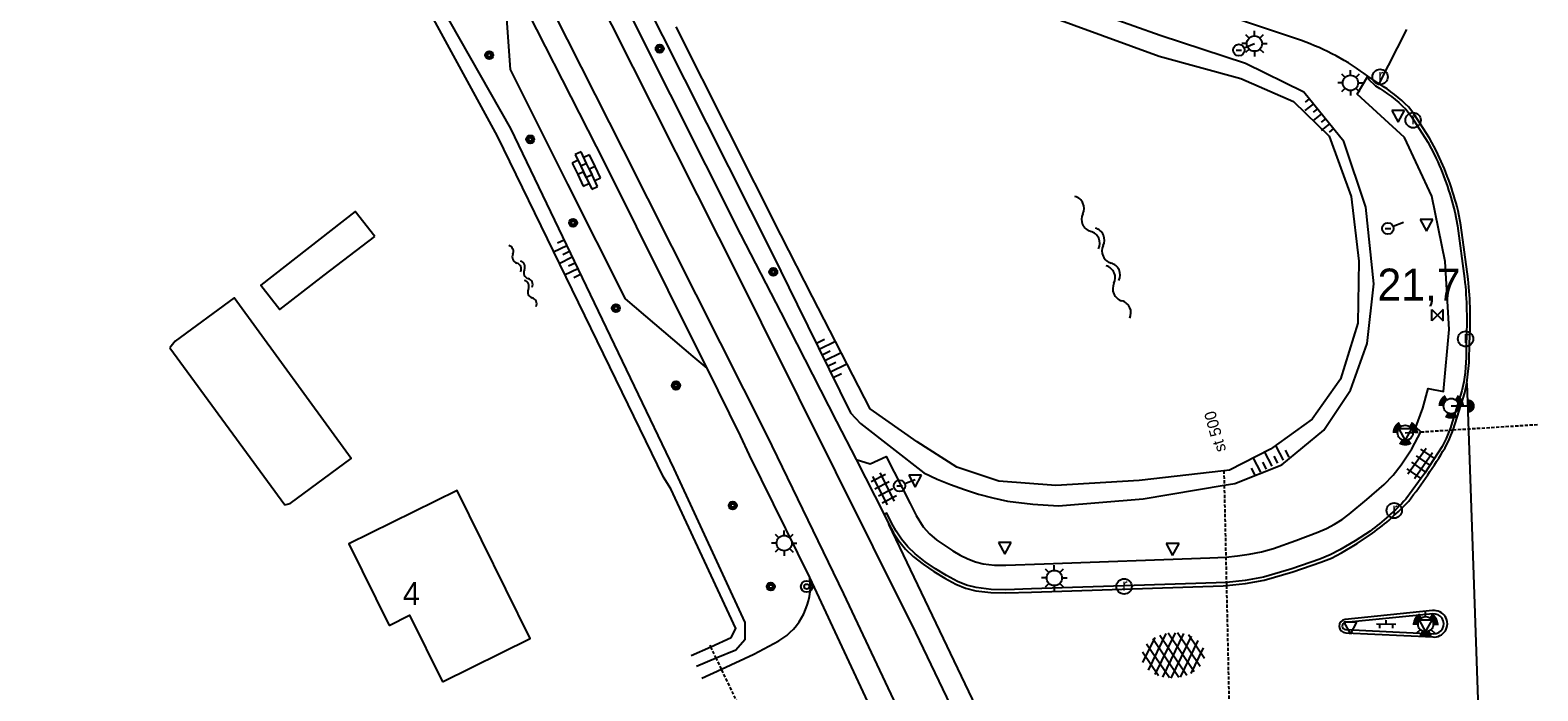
# Model space of a CAD drawing. Header units: metres. Extents: x 121538 to 126242, y 445257 to 454505.
# Tile 78 of 83: x 121606 to 121724, y 454186 to 454237. Entities that reach past the tile are written whole.
import ezdxf
from ezdxf.enums import TextEntityAlignment as Align

# ---------------------------------------------------------------- set-up
doc = ezdxf.new("R2010")
doc.units = ezdxf.units.M
doc.linetypes.add('STIPPELFIJN', pattern=[0.375, 0.25, -0.125])
for name, color, linetype in [('B01_F', 8, 'Continuous'), ('B02_F', 8, 'Continuous'), ('B14_F', 8, 'Continuous'), ('SYMBD01', 8, 'Continuous'), ('SYMBD02', 8, 'Continuous'), ('SYMBD03', 8, 'Continuous'), ('SYMBD04', 8, 'Continuous'), ('SYMBD05', 8, 'Continuous'), ('TEK-D20', 7, 'Continuous'), ('TER-T09', 8, 'Continuous'), ('TOPOT11', 8, 'STIPPELFIJN'), ('TOPOT20', 8, 'Continuous'), ('TOPOT21', 8, 'Continuous'), ('TOPOT22', 8, 'Continuous'), ('TOPOT23', 8, 'Continuous'), ('TOPOT26', 8, 'Continuous'), ('TOPOT29', 8, 'Continuous'), ('TOPOT30', 8, 'Continuous'), ('TOPOT53', 8, 'STIPPELFIJN'), ('TOPOV04', 8, 'Continuous'), ('WAT-T00', 8, 'Continuous'), ('WEG-T01', 8, 'Continuous'), ('WEG-T21', 8, 'Continuous'), ('Z02', 8, 'Continuous')]:
    doc.layers.add(name, color=color, linetype=linetype)
doc.styles.add('ISO', font='provutr.shx')
doc.styles.add('rtw_iso', font='iso-rtw.shx')

# ---------------------------------------------------------------- blocks, each defined once
blk = doc.blocks.new('water-l')
at = {"linetype": 'Continuous'}
for centre, start, end in [((-0.4655673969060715, 2.222705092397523), 309.7446390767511, 50.25536092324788), ((0.1580823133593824, 1.472705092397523), 129.7446390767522, 230.255360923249), ((-0.4655673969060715, 0.7227050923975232), 309.7446390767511, 50.25536092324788), ((0.4877086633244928, 4.773959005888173e-15), 129.7446390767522, 230.255360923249), ((-0.1359410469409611, 0.7500000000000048), 309.7446390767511, 50.25536092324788), ((0.1580823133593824, -1.508344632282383), 129.7446390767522, 230.255360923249), ((-0.4655673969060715, -0.7583446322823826), 309.7446390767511, 50.25536092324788), ((-0.1359410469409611, -0.7499999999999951), 309.7446390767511, 50.25536092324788), ((-0.4655673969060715, -2.258344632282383), 309.7446390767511, 50.25536092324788)]:
    blk.add_arc(centre, 0.4877086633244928, start, end, dxfattribs=at)
blk = doc.blocks.new('talud')
for p, q in [((6.661338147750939e-16, 0.75), (0.5000000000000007, 0.7499999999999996)), ((4.440892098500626e-16, 0.5), (1, 0.4999999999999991)), ((2.220446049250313e-16, 0.25), (0.5000000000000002, 0.2499999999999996)), ((0, 0), (1, -8.881784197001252e-16)), ((-2.220446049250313e-16, -0.25), (0.4999999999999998, -0.2500000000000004)), ((-4.440892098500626e-16, -0.5), (0.9999999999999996, -0.5000000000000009)), ((-6.661338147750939e-16, -0.75), (0.4999999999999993, -0.7500000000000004))]:
    blk.add_line(p, q)
blk = doc.blocks.new('tegels-m')
for p, q in [((-0.3125, -1.230807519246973), (-0.3125, 1.25)), ((0.3125, -1.230807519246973), (0.3125, 1.25)), ((0.625, 0.9375), (-0.625, 0.9375)), ((0.625, 0.3125), (-0.625, 0.3125)), ((0.625, -0.3125), (-0.625, -0.3125)), ((0.625, -0.9375), (-0.625, -0.9375))]:
    blk.add_line(p, q)
blk = doc.blocks.new('asfalt-xl')
at = {"linetype": 'Continuous'}
for p, q in [((0.4129806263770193, 2.410007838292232), (-1.51377442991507, 1.288328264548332)), ((0.4129806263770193, 2.410007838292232), (-1.51377442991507, 1.288328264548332)), ((1.520261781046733, 1.290145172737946), (-0.4262594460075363, 2.404646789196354)), ((1.520261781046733, 1.290145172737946), (-0.4262594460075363, 2.404646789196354)), ((1.395544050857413, 1.535624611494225), (-1.752273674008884, -0.2969070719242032)), ((1.395544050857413, 1.535624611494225), (-1.752273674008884, -0.2969070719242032)), ((1.009462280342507, 2.034059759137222), (-1.739499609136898, 0.433724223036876)), ((1.009462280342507, 2.034059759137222), (-1.739499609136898, 0.433724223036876)), ((1.766768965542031, -0.2913869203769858), (-1.397833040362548, 1.520540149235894)), ((1.766768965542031, -0.2913869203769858), (-1.397833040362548, 1.520540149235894)), ((1.749758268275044, 0.4385486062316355), (-1.017087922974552, 2.022736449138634)), ((1.749758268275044, 0.4385486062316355), (-1.017087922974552, 2.022736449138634)), ((1.406557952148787, -1.525536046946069), (-1.754752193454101, 0.2845067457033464)), ((1.406557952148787, -1.525536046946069), (-1.754752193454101, 0.2845067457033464)), ((1.648679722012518, -0.9439696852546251), (-1.63821030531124, 0.9379753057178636)), ((1.648679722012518, -0.9439696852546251), (-1.63821030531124, 0.9379753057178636)), ((1.641686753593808, 0.9557237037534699), (-1.630249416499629, -0.9490653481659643)), ((1.641686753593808, 0.9557237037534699), (-1.630249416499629, -0.9490653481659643)), ((1.764573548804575, 0.3040682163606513), (-1.385078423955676, -1.529532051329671)), ((1.764573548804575, 0.3040682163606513), (-1.385078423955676, -1.529532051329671)), ((1.023688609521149, -2.026515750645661), (-1.735665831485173, -0.4466178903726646)), ((1.023688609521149, -2.026515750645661), (-1.735665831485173, -0.4466178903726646)), ((1.752955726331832, -0.4258912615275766), (-1.000181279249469, -2.028655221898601)), ((1.752955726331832, -0.4258912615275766), (-1.000181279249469, -2.028655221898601)), ((0.4088998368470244, -2.412705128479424), (-1.490776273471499, -1.325024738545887)), ((0.4088998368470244, -2.412705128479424), (-1.490776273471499, -1.325024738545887)), ((1.529626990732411, -1.279099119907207), (-0.4059773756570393, -2.405929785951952)), ((1.529626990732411, -1.279099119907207), (-0.4059773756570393, -2.405929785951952))]:
    blk.add_line(p, q, dxfattribs=at)
blk = doc.blocks.new('water-xl')
at = {"linetype": 'Continuous'}
for centre, start, end in [((-0.7115002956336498, 4.42320270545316), 309.7446390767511, 50.25536092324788), ((0.535799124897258, 2.92320270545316), 129.7446390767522, 230.255360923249), ((-0.7115002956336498, 1.423202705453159), 309.7446390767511, 50.25536092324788), ((-0.271882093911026, 1.500000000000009), 309.7446390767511, 50.25536092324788), ((0.9754173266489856, 9.534040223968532e-15), 129.7446390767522, 230.255360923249), ((-0.7115002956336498, -1.538896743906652), 309.7446390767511, 50.25536092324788), ((-0.271882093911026, -1.49999999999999), 309.7446390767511, 50.25536092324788), ((0.535799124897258, -3.038896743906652), 129.7446390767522, 230.255360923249), ((-0.7115002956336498, -4.538896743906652), 309.7446390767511, 50.25536092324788)]:
    blk.add_arc(centre, 0.9754173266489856, start, end, dxfattribs=at)
blk = doc.blocks.new('paal')
for radius in [0.4499999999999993, 0.2]:
    blk.add_circle((0, 0), radius)
blk = doc.blocks.new('lichtmast')
for p, q in [((-0.5998500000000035, 0), (-0.9997499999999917, 0)), ((-0.7069300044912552, 0.7069300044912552), (-0.4241580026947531, 0.4241580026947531)), ((0, 0.5998500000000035), (0, 0.9997499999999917)), ((0.4241580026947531, 0.4241580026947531), (0.7069300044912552, 0.7069300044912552)), ((0.5998500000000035, 0), (0.9997499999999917, 0)), ((-0.4241580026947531, -0.4241580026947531), (-0.7069300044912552, -0.7069300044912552)), ((0, -0.5998500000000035), (0, -0.9997499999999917)), ((0.4241580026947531, -0.4241580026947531), (0.7069300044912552, -0.7069300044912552))]:
    blk.add_line(p, q)
blk.add_circle((0, 0), 0.5998499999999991)
blk = doc.blocks.new('kilometerpaal')
for p, q in [((-0.4419417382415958, 0.4419417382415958), (0.4419417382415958, -0.4419417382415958)), ((-0.4419417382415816, -0.4419417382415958), (-0.4419417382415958, 0.4419417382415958)), ((0.4419417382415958, 0.4419417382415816), (-0.4419417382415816, -0.4419417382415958)), ((0.4419417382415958, -0.4419417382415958), (0.4419417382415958, 0.4419417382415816))]:
    blk.add_line(p, q)
at = {"style": 'rtw_iso'}
blk.add_attdef('KILOMETERPAAL', (0.5914120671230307, 0.8682056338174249), '', height=2.5, dxfattribs=at)
blk = doc.blocks.new('BOOM')
for radius in [0.315, 0.225, 0.135]:
    blk.add_circle((0, 0), radius)
blk = doc.blocks.new('verkeersbord')
for p, q in [((0.5024674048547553, 0.3224406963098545), (-0.5036675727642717, 0.3224406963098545)), ((-0.5036675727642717, 0.3224406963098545), (-0.0006000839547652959, -0.5998496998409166)), ((-0.0006000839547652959, -0.5998496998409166), (0.5024674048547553, 0.3224406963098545))]:
    blk.add_line(p, q)
blk = doc.blocks.new('verkeerslicht')
h = blk.add_hatch(color=256)
edge = h.paths.add_edge_path()
edge.add_line((-0.4998750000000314, 0.8658088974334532), (-0.2999250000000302, 0.5194853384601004))
edge.add_arc((-2.842170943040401e-14, 0), 0.5998499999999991, 119.9999999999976, 180)
edge.add_line((-0.599850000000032, 0), (-0.9997500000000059, 0))
edge.add_arc((-5.684341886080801e-14, 0), 0.999749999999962, 119.99999999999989, 180, ccw=False)
h = blk.add_hatch(color=256)
edge = h.paths.add_edge_path()
edge.add_line((0.9997499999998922, 0), (0.5998499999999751, 0))
edge.add_arc((-2.842170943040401e-14, 0), 0.5998499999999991, 0, 60.00000000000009)
edge.add_line((0.2999249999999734, 0.5194853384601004), (0.4998749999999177, 0.8658088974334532))
edge.add_arc((-5.684341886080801e-14, 0), 0.999749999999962, 0, 60.000000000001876, ccw=False)
h = blk.add_hatch(color=256)
edge = h.paths.add_edge_path()
edge.add_line((-0.4998750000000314, -0.8658088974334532), (-0.2999250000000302, -0.5194853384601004))
edge.add_arc((-2.842170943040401e-14, 0), 0.5998499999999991, 240.0000000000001, 299.9999999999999)
edge.add_line((0.2999249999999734, -0.5194853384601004), (0.4998749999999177, -0.8658088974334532))
edge.add_arc((-5.684341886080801e-14, 0), 0.999749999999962, 239.9999999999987, 299.999999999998, ccw=False)
blk.add_circle((0, 0), 0.599850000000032)
blk = doc.blocks.new('drukknop')
blk.add_hatch(color=256).paths.add_polyline_path([(1.849431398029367, 0, 0.4142135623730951), (1.326340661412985, 0.523090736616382), (1.326340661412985, -0.5230907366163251, 0.4142135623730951)])
blk.add_line((1.326340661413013, 0), (0, 0))
blk = doc.blocks.new('kolk')
blk.add_circle((0, 0), 0.5998500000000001)
at = {"style": 'ISO'}
blk.add_text('r', height=0.9331, dxfattribs=at).set_placement((0.06345707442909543, -0.3309814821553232), align=Align.CENTER)
blk = doc.blocks.new('aanduidingsbord')
for p, q in [((-0.8105710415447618, -0.3330878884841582), (0, 0)), ((-1.446056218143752, -0.5041281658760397), (-1.007540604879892, -0.5041281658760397))]:
    blk.add_line(p, q)
blk.add_circle((-1.226798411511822, -0.5041281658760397), 0.45)
blk = doc.blocks.new('klinkers-l')
at = {"linetype": 'Continuous'}
for p, q in [((0.2499999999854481, 1.499999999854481), (-0.2500000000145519, 1.499999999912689)), ((-0.2500000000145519, 1.499999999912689), (-0.2500000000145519, 0.5000000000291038)), ((0.2499999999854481, 0.4999999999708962), (0.2499999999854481, 1.499999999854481)), ((-0.2500000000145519, 0.9999999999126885), (-0.7500000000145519, 0.9999999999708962)), ((-0.7500000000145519, 0.9999999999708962), (-0.7500000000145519, 2.91038304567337e-11)), ((-0.2499999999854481, -2.91038304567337e-11), (-0.7500000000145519, 2.91038304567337e-11)), ((-0.7500000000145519, 2.91038304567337e-11), (-0.7500000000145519, -1.000000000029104)), ((0.2499999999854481, 0.4999999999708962), (-0.2500000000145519, 0.4999999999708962)), ((-0.2500000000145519, 0.4999999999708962), (-0.2499999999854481, -0.4999999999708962)), ((0.7500000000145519, 0.9999999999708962), (0.2499999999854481, 0.9999999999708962)), ((0.2500000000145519, -0.4999999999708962), (0.2499999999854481, 0.4999999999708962)), ((0.7499999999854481, -2.91038304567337e-11), (0.7500000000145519, 0.9999999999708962)), ((-0.7500000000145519, -1.000000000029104), (-0.2499999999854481, -1.000000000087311)), ((-0.2499999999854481, -0.5000000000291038), (-0.2499999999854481, -2.91038304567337e-11)), ((0.2500000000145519, -0.5000000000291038), (-0.2499999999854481, -0.5000000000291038)), ((-0.2499999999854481, -0.5000000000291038), (-0.2500000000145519, -1.499999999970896)), ((0.7499999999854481, -2.91038304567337e-11), (0.2499999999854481, -2.91038304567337e-11)), ((0.2499999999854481, -2.91038304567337e-11), (0.2500000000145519, -0.5000000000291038)), ((0.2499999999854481, -1.499999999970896), (0.2500000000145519, -0.5000000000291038)), ((0.2500000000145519, -1.000000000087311), (0.7499999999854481, -1.000000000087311)), ((0.7499999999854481, -1.000000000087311), (0.7499999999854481, -2.91038304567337e-11)), ((-0.2500000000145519, -1.499999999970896), (0.2499999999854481, -1.499999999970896))]:
    blk.add_line(p, q, dxfattribs=at)
blk = doc.blocks.new('klinkers-s')
for p, q in [((-0.3125, 0.5000000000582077), (0, 0.5000000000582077)), ((7.275957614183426e-11, -0.75), (-1.455191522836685e-11, 0.7500000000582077)), ((0, 0), (0.3125, 0)), ((5.820766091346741e-11, -0.5), (-0.3124999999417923, -0.5))]:
    blk.add_line(p, q)

msp = doc.modelspace()

# ---------------------------------------------------------------- linework, layer by layer
at = {"layer": 'B01_F'}
for points in [[(121638.032, 454186.387), (121644.901, 454189.781), (121639.171, 454201.372), (121630.688, 454197.178), (121633.844, 454190.797)], [(121633.844, 454190.797), (121635.458, 454191.594), (121638.032, 454186.387)]]:
    msp.add_lwpolyline(points, dxfattribs=at)
at = {"layer": 'B02_F'}
msp.add_lwpolyline([(121616.68, 454212.538), (121625.671, 454200.233)], dxfattribs=at)
at = {"layer": 'B14_F'}
for points in [[(121632.718, 454221.256), (121631.189, 454223.219), (121623.801, 454217.435), (121625.288, 454215.534), (121628.771, 454218.216)], [(121628.771, 454218.216), (121632.718, 454221.256)], [(121625.671, 454200.233), (121626.098, 454200.356), (121630.863, 454203.877), (121621.705, 454216.446), (121617.076, 454213.063), (121616.68, 454212.538)]]:
    msp.add_lwpolyline(points, dxfattribs=at)
at = {"layer": 'TER-T09'}
for points in [[(121648.174, 454250.921), (121655.261, 454236.977), (121663.898, 454219.871), (121665.8300204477, 454215.9383198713), (121670.006, 454207.438), (121670.794, 454206.601), (121675.742, 454202.745), (121676.7841034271, 454202.2616453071), (121677.8459408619, 454201.8233388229), (121678.9255660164, 454201.4308839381), (121680.021, 454201.085), (121681.1599605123, 454200.7790135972), (121682.311266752, 454200.523371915), (121684.2967164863, 454200.3014556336), (121686.29, 454200.167), (121692.93, 454200.714), (121699.2792505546, 454201.7705847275), (121700.099, 454201.907), (121703.806, 454203.377), (121707.092, 454206.076), (121709.165, 454209.219), (121710.486, 454212.869), (121710.99, 454217.551), (121710.371, 454223.551), (121708.641, 454228.708), (121705.52, 454232.559), (121700.953, 454234.801), (121694.269, 454237.003), (121675.682, 454243.604)], [(121632.1560563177, 454243.8818873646), (121632.394, 454244.094), (121634.056, 454244.359), (121635.377, 454243.779), (121643.365, 454229.707), (121653.0410344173, 454209.5400833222), (121656.154, 454203.052), (121661.729, 454191.026), (121661.725, 454189.673), (121661.003, 454188.855), (121659.4848262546, 454188.2189412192), (121657.9248423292, 454187.5653655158)]]:
    msp.add_lwpolyline(points, dxfattribs=at)
at = {"layer": 'TOPOT11'}
for points in [[(121699.2540452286, 454202.9097600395), (121699.2792505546, 454201.7705847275)], [(121699.2792505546, 454201.7705847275), (121699.4035863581, 454196.1511264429)], [(121699.4035863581, 454196.1511264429), (121699.4474644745, 454194.1680191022)], [(121699.4474644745, 454194.1680191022), (121699.4527483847, 454193.9292084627)], [(121699.4529020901, 454193.9222616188), (121699.6868751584, 454183.3476575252)], [(121659.4848262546, 454188.2189412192), (121659.0507667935, 454189.1248700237)], [(121659.8920357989, 454187.3690510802), (121659.4848262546, 454188.2189412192)], [(121662.2950964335, 454182.3536049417), (121659.8920357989, 454187.3690510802)]]:
    msp.add_lwpolyline(points, dxfattribs=at)
at = {"layer": 'TOPOT11', "flags": 128}
msp.add_lwpolyline([(121659.0507667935, 454189.1248700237), (121658.998, 454189.235)], dxfattribs=at)
at = {"layer": 'TOPOT53'}
for p, q in [((121714.6850342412, 454205.952994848), (121716.9388383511, 454206.0955802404)), ((121716.9388383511, 454206.0955802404), (121717.2120367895, 454206.1128639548)), ((121717.2120367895, 454206.1128639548), (121723.853, 454206.533)), ((121713.468, 454205.876), (121714.6850342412, 454205.952994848))]:
    msp.add_line(p, q, dxfattribs=at)
at = {"layer": 'TOPOV04'}
msp.add_lwpolyline([(121718.2992251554, 454209.7698389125), (121719.9052220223, 454163.2217236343)], dxfattribs=at)
at = {"layer": 'WAT-T00'}
for points in [[(121657.5154635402, 454188.4367384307), (121659.0507667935, 454189.1248700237), (121660.653, 454189.843), (121661.004, 454190.553), (121655.928, 454201.501), (121655.349, 454202.415), (121652.1037206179, 454209.0711520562), (121642.336, 454229.105), (121634.511, 454243.486), (121632.812, 454243.057), (121632.6316397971, 454242.9307204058), (121631.7644459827, 454242.3235527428)], [(121674.503, 454242.595), (121694.192, 454235.371), (121700.585, 454233.619), (121704.721, 454231.817), (121707.495, 454229.107), (121709.232, 454224.388), (121709.826, 454219.331), (121709.742, 454214.455), (121708.38, 454210.084), (121706.181, 454206.955), (121702.899, 454204.59), (121699.702, 454202.961), (121699.2540452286, 454202.9097600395), (121692.612, 454202.15), (121686.089, 454201.757), (121681.623, 454202.092), (121678.326, 454203.182), (121675.228, 454205.178), (121671.528, 454207.751), (121667.0280893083, 454216.5377049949), (121664.539, 454221.398), (121656.327, 454237.671)]]:
    msp.add_lwpolyline(points, dxfattribs=at)
at = {"layer": 'WEG-T01'}
for points in [[(121607.279, 454324.975), (121614.889154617, 454309.9681423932), (121616.727, 454306.344), (121626.637, 454286.667), (121636.519, 454267.037), (121645.601, 454249.122), (121651.265, 454237.838), (121661.321, 454217.874), (121662.9934944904, 454214.5192265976), (121671.748, 454196.959), (121675.0855801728, 454190.2309608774), (121678.1181898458, 454183.9208840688), (121681.105, 454177.589), (121683.5556827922, 454172.2926490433), (121685.999295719, 454166.8842083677)], [(121604.308, 454323.457), (121612.1492016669, 454307.6438675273), (121613.545, 454304.829), (121623.868, 454283.949), (121633.174, 454265.477), (121642.282, 454247.588), (121652.198, 454228.019), (121659.787924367, 454212.9155032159), (121663.431, 454205.666), (121669.4464631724, 454193.275643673), (121675.3372005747, 454180.8255055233), (121679.1479319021, 454172.4785480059), (121682.9099875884, 454164.1095391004)], [(121642.555, 454260.018), (121642.264, 454259.827), (121643.439, 454257.186), (121646.908, 454250.335), (121653.138, 454237.845), (121661.387, 454221.4), (121664.5473869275, 454215.2966276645), (121668.903, 454206.77), (121670.438, 454203.801)], [(121658.757, 454210.947), (121658.1774824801, 454212.1098108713), (121650.776, 454226.961), (121642.75, 454242.708)], [(121658.757, 454210.947), (121657.6797020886, 454211.8607749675), (121652.36, 454216.373), (121647.844, 454225.349), (121643.363, 454234.338), (121642.75, 454242.708)], [(121711.431, 454233.206), (121713.6003732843, 454237.4756391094)], [(121670.438, 454203.801), (121671.543, 454203.439), (121672.801, 454204.03), (121674.662, 454200.335), (121675.1320549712, 454199.4026357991), (121675.7018762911, 454198.52767389), (121676.1901725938, 454197.9589767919), (121676.76, 454197.472), (121677.3783246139, 454197.0417919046), (121678.0151389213, 454196.6394588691), (121678.6006741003, 454196.3069830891), (121679.202, 454196.004), (121679.7821348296, 454195.776613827), (121680.3878400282, 454195.6303876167), (121681.2698258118, 454195.5233618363), (121682.158, 454195.501), (121685.164, 454195.623), (121698.16, 454196.076), (121698.7822204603, 454196.1064903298), (121699.4035863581, 454196.1511264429), (121700.3166109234, 454196.2425880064), (121701.2260587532, 454196.364586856), (121702.1992381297, 454196.5556388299), (121703.152, 454196.831), (121704.8944178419, 454197.4435953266), (121706.6203412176, 454198.1012285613), (121707.2829705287, 454198.389432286), (121707.925, 454198.721), (121708.5196850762, 454199.0865228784), (121709.082279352, 454199.499735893), (121710.4662739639, 454200.6435407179), (121711.813, 454201.831), (121712.5285422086, 454202.5610495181), (121713.1566929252, 454203.3675230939), (121713.9668065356, 454204.6331008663), (121714.6850342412, 454205.952994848), (121714.291, 454206.319), (121714.83632094, 454207.8115107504), (121715.26, 454209.343), (121716.458, 454209.115), (121716.902, 454213.963), (121716.594, 454219.298), (121715.537, 454224.425), (121713.401, 454229.014), (121709.687, 454232.407), (121710.5426777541, 454233.8009102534)], [(121711.431, 454233.206), (121710.5426777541, 454233.8009102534)], [(121666.817, 454194.537), (121662.08, 454204.122), (121661.391, 454205.631), (121658.757, 454210.947)], [(121670.438, 454203.801), (121672.627, 454199.486)], [(121672.627, 454199.486), (121672.9905725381, 454198.7255932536)], [(121685.241, 454173.104), (121672.9905725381, 454198.7255932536)], [(121675.873, 454175.124), (121666.817, 454194.537)]]:
    msp.add_lwpolyline(points, dxfattribs=at)
for points in [[(121710.5426777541, 454233.8009102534, 0.0752160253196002), (121705.327, 454236.602), (121696.429, 454239.588)], [(121718.2992251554, 454209.7698389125), (121718.4699471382, 454211.3770675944), (121718.503, 454212.993, 0.0402439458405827), (121718.4014744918, 454217.9031684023), (121717.8158457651, 454222.1415872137), (121717.601, 454223.262, 0.05371705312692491), (121715.881, 454227.99), (121715.3637395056, 454228.9491055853), (121714.144, 454230.86), (121713.7247624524, 454231.4019341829, 0.06088367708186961), (121711.431, 454233.206)], [(121672.9905725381, 454198.7255932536), (121673.3660015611, 454198.0572571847), (121673.7825640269, 454197.4137544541), (121674.2998097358, 454196.7686407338), (121674.902, 454196.202), (121675.7024026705, 454195.5837782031), (121676.5353857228, 454195.0102088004), (121677.3859551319, 454194.4911223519), (121678.264, 454194.02), (121679.0200636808, 454193.7080401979), (121679.813624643, 454193.5100194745), (121680.9931035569, 454193.366853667), (121682.181, 454193.343), (121684.19, 454193.397), (121699.209, 454193.904), (121699.4527483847, 454193.9292084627), (121700.9360325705, 454194.0826097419), (121702.4077072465, 454194.3266613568), (121704.6484158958, 454194.9927083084), (121706.862, 454195.744), (121707.6799547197, 454196.0744227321), (121708.4666770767, 454196.4735430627), (121709.6975130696, 454197.2089367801), (121710.888, 454198.008, 0.04532045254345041), (121713.7401155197, 454200.5323036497, 0.02820359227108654), (121716.584700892, 454204.7035848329), (121716.9255299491, 454205.3961337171), (121717.2120367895, 454206.1128639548), (121718.122, 454209.023), (121718.2992251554, 454209.7698389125)], [(121658.3533932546, 454186.6531842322), (121659.8920357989, 454187.3690510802), (121662.426, 454188.548), (121664.391, 454189.586, 0.2969527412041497), (121666.817, 454194.537, -0.2969527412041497)]]:
    msp.add_lwpolyline(points, format="xyb", dxfattribs=at)
msp.add_lwpolyline([(121715.6000001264, 454191.9500001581), (121708.7599996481, 454191.2589993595, 0.9742772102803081), (121708.8069996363, 454190.2209997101), (121715.6190001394, 454189.8909992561, 1.119925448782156)], format="xyb", close=True, dxfattribs=at)
at = {"layer": 'WEG-T21'}
msp.add_lwpolyline([(121710.5426777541, 454233.8009102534), (121710.593, 454233.564), (121711.143, 454233.047, -0.06170663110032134), (121713.4999626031, 454231.2305747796), (121713.928, 454230.683), (121715.234982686, 454228.6409443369), (121715.764, 454227.641, -0.0513760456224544), (121717.341, 454223.181), (121717.5456446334, 454222.0934109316), (121718.1139999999, 454217.9640000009, -0.04051853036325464), (121718.235, 454212.971), (121718.2280768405, 454211.7868820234), (121718.1549212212, 454210.605005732), (121718.0565972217, 454209.8830334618), (121717.893, 454209.173), (121717.0628147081, 454206.4504673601), (121717.0025474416, 454206.2724226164), (121716.9388383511, 454206.0955802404), (121716.6694714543, 454205.4437598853), (121716.353412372, 454204.8132561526), (121714.9920187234, 454202.7113903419), (121713.516721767, 454200.6878460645, -0.04354455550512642), (121710.719, 454198.182), (121709.5471878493, 454197.4127037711), (121708.3388723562, 454196.7021166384), (121707.569752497, 454196.3145580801), (121706.772, 454195.99), (121704.5804853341, 454195.2333414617), (121702.3614703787, 454194.5615964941), (121700.910227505, 454194.3221607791), (121699.4474644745, 454194.1680191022), (121684.1832826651, 454193.6469097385), (121682.1734316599, 454193.5928854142), (121681.0106974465, 454193.6162338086), (121679.8562024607, 454193.756367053), (121679.0982151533, 454193.9455109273), (121678.3760442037, 454194.2434862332), (121677.5102197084, 454194.7080516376), (121676.671488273, 454195.2199135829), (121675.8497588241, 454195.7857340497), (121675.0601695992, 454196.3956036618), (121674.4834431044, 454196.9382838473), (121673.9880692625, 454197.5561187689), (121673.5800221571, 454198.1864670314), (121673.2122676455, 454198.8411409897), (121672.849, 454199.598), (121672.627, 454199.486)], format="xyb", dxfattribs=at)
msp.add_lwpolyline([(121715.614000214, 454191.6910005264), (121708.7750002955, 454191.0160006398, 0.9297551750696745), (121708.7900003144, 454190.477999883), (121715.6750002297, 454190.1420000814, 1.082688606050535)], format="xyb", close=True, dxfattribs=at)

# ---------------------------------------------------------------- block references
at = {"layer": 'SYMBD01', "rotation": 273.8814403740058}
msp.add_blockref('asfalt-xl', (121695.294252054, 454188.4548717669), dxfattribs=at)
at = {"layer": 'SYMBD02'}
for name, p, rotation in [('klinkers-l', (121649.3051560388, 454226.4252518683), 25.42808087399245), ('klinkers-s', (121711.9662829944, 454190.8909665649), 88.96994490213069)]:
    msp.add_blockref(name, p, dxfattribs=dict(at, rotation=rotation))
at = {"layer": 'SYMBD03'}
for p, rotation in [((121714.6413635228, 454203.4740586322), 144.9863713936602), ((121672.6109443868, 454201.4835525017), 27.20346699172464)]:
    msp.add_blockref('tegels-m', p, dxfattribs=dict(at, rotation=rotation))
at = {"layer": 'SYMBD04', "yscale": 2}
for p, xscale, zscale, rotation in [((121706.8918351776, 454230.8662934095), 0.842606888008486, 0.842606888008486, 219.0226520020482), ((121648.2030172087, 454219.6235416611), 1.154641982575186, 1.154641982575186, 205.6315711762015), ((121667.9882947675, 454211.5450938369), 1.421321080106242, 1.421321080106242, 26.16365062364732), ((121703.0357831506, 454203.2652599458), 1.24254253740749, 1.24254253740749, 117.7197995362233)]:
    msp.add_blockref('talud', p, dxfattribs=dict(at, xscale=xscale, zscale=zscale, rotation=rotation))
at = {"layer": 'SYMBD05'}
for name, p, rotation in [('water-xl', (121689.7860519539, 454219.7108604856), 24.1955727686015), ('water-l', (121644.436913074, 454218.2341234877), 24.00921499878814)]:
    msp.add_blockref(name, p, dxfattribs=dict(at, rotation=rotation))
at = {"layer": 'TOPOT20'}
for p in [(121701.65, 454236.36), (121713.332, 454222.387), (121675.071, 454202.23)]:
    msp.add_blockref('aanduidingsbord', p, dxfattribs=at)
at = {"layer": 'TOPOT21'}
for p in [(121701.65, 454236.36), (121709.169, 454233.286), (121664.8053556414, 454197.2371066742), (121685.9686698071, 454194.5085170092), (121715.0634502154, 454190.884001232)]:
    msp.add_blockref('lichtmast', p, dxfattribs=at)
at = {"layer": 'TOPOT22'}
msp.add_blockref('paal', (121666.566, 454193.837), dxfattribs=at)
at = {"layer": 'TOPOT23'}
for p in [(121711.494, 454233.754), (121714.08, 454230.364), (121718.189, 454213.233), (121712.598, 454199.792), (121691.431, 454193.846)]:
    msp.add_blockref('kolk', p, dxfattribs=at)
at = {"layer": 'TOPOT26'}
for p in [(121641.695, 454235.457), (121655.049, 454235.965), (121644.909, 454228.863), (121648.264, 454222.326), (121663.95, 454218.479), (121651.622, 454215.642), (121656.32, 454209.571), (121656.334, 454209.597), (121660.773, 454200.185), (121663.754, 454193.839)]:
    msp.add_blockref('BOOM', p, dxfattribs=at)
at = {"layer": 'TOPOT29'}
for name, p in [('verkeerslicht', (121717.067, 454207.974)), ('drukknop', (121717.067, 454207.974)), ('verkeerslicht', (121713.468, 454205.876)), ('verkeerslicht', (121715.0634502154, 454190.884001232))]:
    msp.add_blockref(name, p, dxfattribs=at)
at = {"layer": 'TOPOT30'}
for p in [(121712.904, 454230.806), (121715.125, 454222.269), (121713.468, 454205.876), (121675.071, 454202.23), (121682.086, 454196.978), (121695.24, 454196.881), (121709.168, 454190.719), (121715.0634502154, 454190.884001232), (121715.0634502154, 454190.884001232)]:
    msp.add_blockref('verkeersbord', p, dxfattribs=at)
ref = msp.add_blockref('kilometerpaal', (121715.98, 454215.093), dxfattribs=at)
ref.add_attrib('KILOMETERPAAL', '21,7', (121711.2893627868, 454216.2408590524), dxfattribs={"height": 2.5, "style": 'rtw_iso'})

# ---------------------------------------------------------------- texts
at = {"layer": 'TEK-D20', "style": 'ISO'}
msp.add_text('st 500', height=0.9, rotation=105.5993823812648, dxfattribs=at).set_placement((121699.4382884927, 454204.5057796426))
at = {"layer": 'Z02', "style": 'ISO'}
msp.add_text('4', height=1.8, dxfattribs=at).set_placement((121634.929, 454192.386))

doc.saveas('drawing.dxf')
